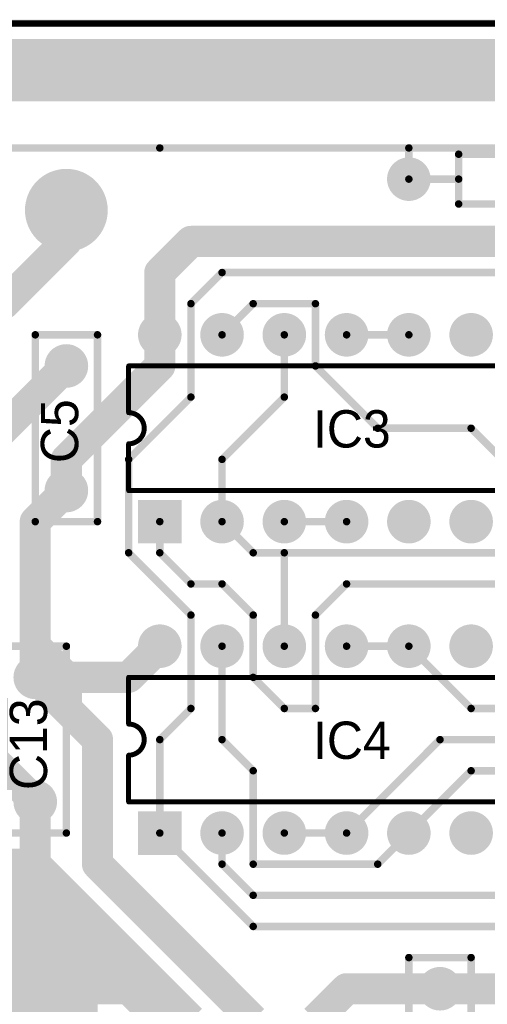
# Model space of a CAD drawing. Extents: x 0.68 to 5.66, y 1.09 to 10.11.
# Tile 24 of 30: x 1.92 to 2.68, y 8.53 to 10.11. Entities that reach past the tile are written whole.
import ezdxf

# ---------------------------------------------------------------- set-up
doc = ezdxf.new("R2010")
doc.units = 0
doc.layers.get('0').update_dxf_attribs({"linetype": 'CONTINUOUS'})
for name, color, linetype in [('BOTTOMLAYER', 5, 'CONTINUOUS'), ('BOTTOMSOLDER', 6, 'CONTINUOUS'), ('MULTILAYER', 9, 'CONTINUOUS'), ('PADHOLE', 156, 'CONTINUOUS'), ('TOPOVERLAY', 2, 'CONTINUOUS'), ('TOPSOLDER', 216, 'CONTINUOUS')]:
    doc.layers.add(name, color=color, linetype=linetype)

# ---------------------------------------------------------------- blocks, each defined once
blk = doc.blocks.new('RAD0_2S_5')
at = {"layer": 'BOTTOMSOLDER', "const_width": 0.035}
for points in [[(-0.0175, 0.2, 1), (0.0175, 0.2, 1)], [(-0.0175, 0, 1), (0.0175, 0, 1)]]:
    blk.add_lwpolyline(points, format="xyb", close=True, dxfattribs=at)
at = {"layer": 'MULTILAYER', "const_width": 0.031}
for points in [[(-0.0155, 0.2, 1), (0.0155, 0.2, 1)], [(-0.0155, 0, 1), (0.0155, 0, 1)]]:
    blk.add_lwpolyline(points, format="xyb", close=True, dxfattribs=at)
at = {"layer": 'PADHOLE', "const_width": 0.0155}
for points in [[(-0.00775, 0.2, 1), (0.00775, 0.2, 1)], [(-0.00775, 0, 1), (0.00775, 0, 1)]]:
    blk.add_lwpolyline(points, format="xyb", close=True, dxfattribs=at)
at = {"layer": 'TOPOVERLAY', "const_width": 0.012}
for points in [[(-0.05, -0.05), (-0.05, 0.25)], [(-0.05, 0.25), (0.05, 0.25)], [(0.05, -0.05), (0.05, 0.25)], [(-0.05, -0.05), (0.05, -0.05)]]:
    blk.add_lwpolyline(points, dxfattribs=at)
at = {"layer": 'TOPOVERLAY', "const_width": 0.006}
for points in [[(-0.053, 0.25, 1), (-0.047, 0.25, 1)], [(-0.053, 0.25, 1), (-0.047, 0.25, 1)], [(0.047, 0.25, 1), (0.053, 0.25, 1)], [(0.047, 0.25, 1), (0.053, 0.25, 1)], [(-0.053, -0.05, 1), (-0.047, -0.05, 1)], [(-0.053, -0.05, 1), (-0.047, -0.05, 1)], [(0.047, -0.05, 1), (0.053, -0.05, 1)], [(0.047, -0.05, 1), (0.053, -0.05, 1)]]:
    blk.add_lwpolyline(points, format="xyb", close=True, dxfattribs=at)
at = {"layer": 'TOPSOLDER', "const_width": 0.035}
for points in [[(-0.0175, 0.2, 1), (0.0175, 0.2, 1)], [(-0.0175, 0, 1), (0.0175, 0, 1)]]:
    blk.add_lwpolyline(points, format="xyb", close=True, dxfattribs=at)
blk = doc.blocks.new('RAD0_2S_6')
at = {"layer": 'BOTTOMSOLDER', "const_width": 0.035}
for points in [[(-0.0175, 0.2, 1), (0.0175, 0.2, 1)], [(-0.0175, 0, 1), (0.0175, 0, 1)]]:
    blk.add_lwpolyline(points, format="xyb", close=True, dxfattribs=at)
at = {"layer": 'MULTILAYER', "const_width": 0.031}
for points in [[(-0.0155, 0.2, 1), (0.0155, 0.2, 1)], [(-0.0155, 0, 1), (0.0155, 0, 1)]]:
    blk.add_lwpolyline(points, format="xyb", close=True, dxfattribs=at)
at = {"layer": 'PADHOLE', "const_width": 0.0155}
for points in [[(-0.00775, 0.2, 1), (0.00775, 0.2, 1)], [(-0.00775, 0, 1), (0.00775, 0, 1)]]:
    blk.add_lwpolyline(points, format="xyb", close=True, dxfattribs=at)
at = {"layer": 'TOPOVERLAY', "const_width": 0.012}
for points in [[(-0.05, -0.05), (-0.05, 0.25)], [(-0.05, 0.25), (0.05, 0.25)], [(0.05, -0.05), (0.05, 0.25)], [(-0.05, -0.05), (0.05, -0.05)]]:
    blk.add_lwpolyline(points, dxfattribs=at)
at = {"layer": 'TOPOVERLAY', "const_width": 0.006}
for points in [[(-0.053, 0.25, 1), (-0.047, 0.25, 1)], [(-0.053, 0.25, 1), (-0.047, 0.25, 1)], [(0.047, 0.25, 1), (0.053, 0.25, 1)], [(0.047, 0.25, 1), (0.053, 0.25, 1)], [(-0.053, -0.05, 1), (-0.047, -0.05, 1)], [(-0.053, -0.05, 1), (-0.047, -0.05, 1)], [(0.047, -0.05, 1), (0.053, -0.05, 1)], [(0.047, -0.05, 1), (0.053, -0.05, 1)]]:
    blk.add_lwpolyline(points, format="xyb", close=True, dxfattribs=at)
at = {"layer": 'TOPSOLDER', "const_width": 0.035}
for points in [[(-0.0175, 0.2, 1), (0.0175, 0.2, 1)], [(-0.0175, 0, 1), (0.0175, 0, 1)]]:
    blk.add_lwpolyline(points, format="xyb", close=True, dxfattribs=at)
blk = doc.blocks.new('DIP16_8')
at = {"layer": 'BOTTOMSOLDER', "const_width": 0.035}
for points in [[(-0.0175, 0.3, 1), (0.0175, 0.3, 1)], [(0.0825, 0.3, 1), (0.1175, 0.3, 1)], [(0.1825, 0.3, 1), (0.2175, 0.3, 1)], [(0.2825, 0.3, 1), (0.3175, 0.3, 1)], [(0.3825, 0.3, 1), (0.4175, 0.3, 1)], [(0.4825, 0.3, 1), (0.5175, 0.3, 1)], [(0.5825, 0.3, 1), (0.6175, 0.3, 1)], [(0.6825, 0.3, 1), (0.7175, 0.3, 1)], [(0.0825, 0, 1), (0.1175, 0, 1)], [(0.1825, 0, 1), (0.2175, 0, 1)], [(0.2825, 0, 1), (0.3175, 0, 1)], [(0.3825, 0, 1), (0.4175, 0, 1)], [(0.4825, 0, 1), (0.5175, 0, 1)], [(0.5825, 0, 1), (0.6175, 0, 1)], [(0.6825, 0, 1), (0.7175, 0, 1)]]:
    blk.add_lwpolyline(points, format="xyb", close=True, dxfattribs=at)
at = {"layer": 'BOTTOMSOLDER'}
blk.add_solid([(-0.035, -0.035), (0.035, -0.035), (-0.035, 0.035), (0.035, 0.035)], dxfattribs=at)
at = {"layer": 'MULTILAYER', "const_width": 0.031}
for points in [[(-0.0155, 0.3, 1), (0.0155, 0.3, 1)], [(0.0845, 0.3, 1), (0.1155, 0.3, 1)], [(0.1845, 0.3, 1), (0.2155, 0.3, 1)], [(0.2845, 0.3, 1), (0.3155, 0.3, 1)], [(0.3845, 0.3, 1), (0.4155, 0.3, 1)], [(0.4845, 0.3, 1), (0.5155, 0.3, 1)], [(0.5845, 0.3, 1), (0.6155, 0.3, 1)], [(0.6845, 0.3, 1), (0.7155, 0.3, 1)], [(0.0845, 0, 1), (0.1155, 0, 1)], [(0.1845, 0, 1), (0.2155, 0, 1)], [(0.2845, 0, 1), (0.3155, 0, 1)], [(0.3845, 0, 1), (0.4155, 0, 1)], [(0.4845, 0, 1), (0.5155, 0, 1)], [(0.5845, 0, 1), (0.6155, 0, 1)], [(0.6845, 0, 1), (0.7155, 0, 1)]]:
    blk.add_lwpolyline(points, format="xyb", close=True, dxfattribs=at)
at = {"layer": 'MULTILAYER'}
blk.add_solid([(-0.031, -0.031), (0.031, -0.031), (-0.031, 0.031), (0.031, 0.031)], dxfattribs=at)
at = {"layer": 'PADHOLE', "const_width": 0.0155}
for points in [[(-0.00775, 0.3, 1), (0.00775, 0.3, 1)], [(0.09225, 0.3, 1), (0.10775, 0.3, 1)], [(0.19225, 0.3, 1), (0.20775, 0.3, 1)], [(0.29225, 0.3, 1), (0.30775, 0.3, 1)], [(0.39225, 0.3, 1), (0.40775, 0.3, 1)], [(0.49225, 0.3, 1), (0.50775, 0.3, 1)], [(0.59225, 0.3, 1), (0.60775, 0.3, 1)], [(0.69225, 0.3, 1), (0.70775, 0.3, 1)], [(-0.00775, 0, 1), (0.00775, 0, 1)], [(0.09225, 0, 1), (0.10775, 0, 1)], [(0.19225, 0, 1), (0.20775, 0, 1)], [(0.29225, 0, 1), (0.30775, 0, 1)], [(0.39225, 0, 1), (0.40775, 0, 1)], [(0.49225, 0, 1), (0.50775, 0, 1)], [(0.59225, 0, 1), (0.60775, 0, 1)], [(0.69225, 0, 1), (0.70775, 0, 1)]]:
    blk.add_lwpolyline(points, format="xyb", close=True, dxfattribs=at)
at = {"layer": 'TOPOVERLAY', "const_width": 0.008}
for points in [[(-0.05, 0.175), (-0.05, 0.25)], [(-0.05, 0.25), (0.75, 0.25)], [(0.75, 0.05), (0.75, 0.25)], [(-0.05, 0.05), (-0.05, 0.125)], [(-0.05, 0.05), (0.75, 0.05)]]:
    blk.add_lwpolyline(points, dxfattribs=at)
at = {"layer": 'TOPOVERLAY', "const_width": 0.004}
for points in [[(-0.052, 0.25, 1), (-0.048, 0.25, 1)], [(-0.052, 0.25, 1), (-0.048, 0.25, 1)], [(0.748, 0.25, 1), (0.752, 0.25, 1)], [(0.748, 0.25, 1), (0.752, 0.25, 1)], [(-0.052, 0.175, 1), (-0.048, 0.175, 1)], [(-0.052, 0.175, 1), (-0.048, 0.175, 1)], [(-0.052, 0.125, 1), (-0.048, 0.125, 1)], [(-0.052, 0.125, 1), (-0.048, 0.125, 1)], [(-0.052, 0.05, 1), (-0.048, 0.05, 1)], [(-0.052, 0.05, 1), (-0.048, 0.05, 1)], [(0.748, 0.05, 1), (0.752, 0.05, 1)], [(0.748, 0.05, 1), (0.752, 0.05, 1)]]:
    blk.add_lwpolyline(points, format="xyb", close=True, dxfattribs=at)
at = {"layer": 'TOPOVERLAY', "const_width": 0.008}
blk.add_lwpolyline([(-0.05, 0.175, -1), (-0.05, 0.125)], format="xyb", dxfattribs=at)
at = {"layer": 'TOPSOLDER', "const_width": 0.035}
for points in [[(-0.0175, 0.3, 1), (0.0175, 0.3, 1)], [(0.0825, 0.3, 1), (0.1175, 0.3, 1)], [(0.1825, 0.3, 1), (0.2175, 0.3, 1)], [(0.2825, 0.3, 1), (0.3175, 0.3, 1)], [(0.3825, 0.3, 1), (0.4175, 0.3, 1)], [(0.4825, 0.3, 1), (0.5175, 0.3, 1)], [(0.5825, 0.3, 1), (0.6175, 0.3, 1)], [(0.6825, 0.3, 1), (0.7175, 0.3, 1)], [(0.0825, 0, 1), (0.1175, 0, 1)], [(0.1825, 0, 1), (0.2175, 0, 1)], [(0.2825, 0, 1), (0.3175, 0, 1)], [(0.3825, 0, 1), (0.4175, 0, 1)], [(0.4825, 0, 1), (0.5175, 0, 1)], [(0.5825, 0, 1), (0.6175, 0, 1)], [(0.6825, 0, 1), (0.7175, 0, 1)]]:
    blk.add_lwpolyline(points, format="xyb", close=True, dxfattribs=at)
at = {"layer": 'TOPSOLDER'}
blk.add_solid([(-0.035, -0.035), (0.035, -0.035), (-0.035, 0.035), (0.035, 0.035)], dxfattribs=at)
blk = doc.blocks.new('DIP16_9')
at = {"layer": 'BOTTOMSOLDER', "const_width": 0.035}
for points in [[(-0.0175, 0.3, 1), (0.0175, 0.3, 1)], [(0.0825, 0.3, 1), (0.1175, 0.3, 1)], [(0.1825, 0.3, 1), (0.2175, 0.3, 1)], [(0.2825, 0.3, 1), (0.3175, 0.3, 1)], [(0.3825, 0.3, 1), (0.4175, 0.3, 1)], [(0.4825, 0.3, 1), (0.5175, 0.3, 1)], [(0.5825, 0.3, 1), (0.6175, 0.3, 1)], [(0.6825, 0.3, 1), (0.7175, 0.3, 1)], [(0.0825, 0, 1), (0.1175, 0, 1)], [(0.1825, 0, 1), (0.2175, 0, 1)], [(0.2825, 0, 1), (0.3175, 0, 1)], [(0.3825, 0, 1), (0.4175, 0, 1)], [(0.4825, 0, 1), (0.5175, 0, 1)], [(0.5825, 0, 1), (0.6175, 0, 1)], [(0.6825, 0, 1), (0.7175, 0, 1)]]:
    blk.add_lwpolyline(points, format="xyb", close=True, dxfattribs=at)
at = {"layer": 'BOTTOMSOLDER'}
blk.add_solid([(-0.035, -0.035), (0.035, -0.035), (-0.035, 0.035), (0.035, 0.035)], dxfattribs=at)
at = {"layer": 'MULTILAYER', "const_width": 0.031}
for points in [[(-0.0155, 0.3, 1), (0.0155, 0.3, 1)], [(0.0845, 0.3, 1), (0.1155, 0.3, 1)], [(0.1845, 0.3, 1), (0.2155, 0.3, 1)], [(0.2845, 0.3, 1), (0.3155, 0.3, 1)], [(0.3845, 0.3, 1), (0.4155, 0.3, 1)], [(0.4845, 0.3, 1), (0.5155, 0.3, 1)], [(0.5845, 0.3, 1), (0.6155, 0.3, 1)], [(0.6845, 0.3, 1), (0.7155, 0.3, 1)], [(0.0845, 0, 1), (0.1155, 0, 1)], [(0.1845, 0, 1), (0.2155, 0, 1)], [(0.2845, 0, 1), (0.3155, 0, 1)], [(0.3845, 0, 1), (0.4155, 0, 1)], [(0.4845, 0, 1), (0.5155, 0, 1)], [(0.5845, 0, 1), (0.6155, 0, 1)], [(0.6845, 0, 1), (0.7155, 0, 1)]]:
    blk.add_lwpolyline(points, format="xyb", close=True, dxfattribs=at)
at = {"layer": 'MULTILAYER'}
blk.add_solid([(-0.031, -0.031), (0.031, -0.031), (-0.031, 0.031), (0.031, 0.031)], dxfattribs=at)
at = {"layer": 'PADHOLE', "const_width": 0.0155}
for points in [[(-0.00775, 0.3, 1), (0.00775, 0.3, 1)], [(0.09225, 0.3, 1), (0.10775, 0.3, 1)], [(0.19225, 0.3, 1), (0.20775, 0.3, 1)], [(0.29225, 0.3, 1), (0.30775, 0.3, 1)], [(0.39225, 0.3, 1), (0.40775, 0.3, 1)], [(0.49225, 0.3, 1), (0.50775, 0.3, 1)], [(0.59225, 0.3, 1), (0.60775, 0.3, 1)], [(0.69225, 0.3, 1), (0.70775, 0.3, 1)], [(-0.00775, 0, 1), (0.00775, 0, 1)], [(0.09225, 0, 1), (0.10775, 0, 1)], [(0.19225, 0, 1), (0.20775, 0, 1)], [(0.29225, 0, 1), (0.30775, 0, 1)], [(0.39225, 0, 1), (0.40775, 0, 1)], [(0.49225, 0, 1), (0.50775, 0, 1)], [(0.59225, 0, 1), (0.60775, 0, 1)], [(0.69225, 0, 1), (0.70775, 0, 1)]]:
    blk.add_lwpolyline(points, format="xyb", close=True, dxfattribs=at)
at = {"layer": 'TOPOVERLAY', "const_width": 0.008}
for points in [[(-0.05, 0.175), (-0.05, 0.25)], [(-0.05, 0.25), (0.75, 0.25)], [(0.75, 0.05), (0.75, 0.25)], [(-0.05, 0.05), (-0.05, 0.125)], [(-0.05, 0.05), (0.75, 0.05)]]:
    blk.add_lwpolyline(points, dxfattribs=at)
at = {"layer": 'TOPOVERLAY', "const_width": 0.004}
for points in [[(-0.052, 0.25, 1), (-0.048, 0.25, 1)], [(-0.052, 0.25, 1), (-0.048, 0.25, 1)], [(0.748, 0.25, 1), (0.752, 0.25, 1)], [(0.748, 0.25, 1), (0.752, 0.25, 1)], [(-0.052, 0.175, 1), (-0.048, 0.175, 1)], [(-0.052, 0.175, 1), (-0.048, 0.175, 1)], [(-0.052, 0.125, 1), (-0.048, 0.125, 1)], [(-0.052, 0.125, 1), (-0.048, 0.125, 1)], [(-0.052, 0.05, 1), (-0.048, 0.05, 1)], [(-0.052, 0.05, 1), (-0.048, 0.05, 1)], [(0.748, 0.05, 1), (0.752, 0.05, 1)], [(0.748, 0.05, 1), (0.752, 0.05, 1)]]:
    blk.add_lwpolyline(points, format="xyb", close=True, dxfattribs=at)
at = {"layer": 'TOPOVERLAY', "const_width": 0.008}
blk.add_lwpolyline([(-0.05, 0.175, -1), (-0.05, 0.125)], format="xyb", dxfattribs=at)
at = {"layer": 'TOPSOLDER', "const_width": 0.035}
for points in [[(-0.0175, 0.3, 1), (0.0175, 0.3, 1)], [(0.0825, 0.3, 1), (0.1175, 0.3, 1)], [(0.1825, 0.3, 1), (0.2175, 0.3, 1)], [(0.2825, 0.3, 1), (0.3175, 0.3, 1)], [(0.3825, 0.3, 1), (0.4175, 0.3, 1)], [(0.4825, 0.3, 1), (0.5175, 0.3, 1)], [(0.5825, 0.3, 1), (0.6175, 0.3, 1)], [(0.6825, 0.3, 1), (0.7175, 0.3, 1)], [(0.0825, 0, 1), (0.1175, 0, 1)], [(0.1825, 0, 1), (0.2175, 0, 1)], [(0.2825, 0, 1), (0.3175, 0, 1)], [(0.3825, 0, 1), (0.4175, 0, 1)], [(0.4825, 0, 1), (0.5175, 0, 1)], [(0.5825, 0, 1), (0.6175, 0, 1)], [(0.6825, 0, 1), (0.7175, 0, 1)]]:
    blk.add_lwpolyline(points, format="xyb", close=True, dxfattribs=at)
at = {"layer": 'TOPSOLDER'}
blk.add_solid([(-0.035, -0.035), (0.035, -0.035), (-0.035, 0.035), (0.035, 0.035)], dxfattribs=at)
blk = doc.blocks.new('AXIAL0_4_43')
at = {"layer": 'BOTTOMSOLDER', "const_width": 0.035}
for points in [[(-0.0175, 0, 1), (0.0175, 0, 1)], [(0.3825, 0, 1), (0.4175, 0, 1)]]:
    blk.add_lwpolyline(points, format="xyb", close=True, dxfattribs=at)
at = {"layer": 'MULTILAYER', "const_width": 0.031}
for points in [[(-0.0155, 0, 1), (0.0155, 0, 1)], [(0.3845, 0, 1), (0.4155, 0, 1)]]:
    blk.add_lwpolyline(points, format="xyb", close=True, dxfattribs=at)
at = {"layer": 'PADHOLE', "const_width": 0.0155}
for points in [[(-0.00775, 0, 1), (0.00775, 0, 1)], [(0.39225, 0, 1), (0.40775, 0, 1)]]:
    blk.add_lwpolyline(points, format="xyb", close=True, dxfattribs=at)
at = {"layer": 'TOPOVERLAY', "const_width": 0.012}
for points in [[(0.08, 0.04), (0.32, 0.04)], [(0.08, -0.04), (0.08, 0.04)], [(0.32, -0.04), (0.32, 0.04)], [(0, 0), (0.08, 0)], [(0.32, 0), (0.4, 0)], [(0.08, -0.04), (0.32, -0.04)]]:
    blk.add_lwpolyline(points, dxfattribs=at)
at = {"layer": 'TOPOVERLAY', "const_width": 0.006}
for points in [[(0.077, 0.04, 1), (0.083, 0.04, 1)], [(0.077, 0.04, 1), (0.083, 0.04, 1)], [(0.317, 0.04, 1), (0.323, 0.04, 1)], [(0.317, 0.04, 1), (0.323, 0.04, 1)], [(-0.003, 0, 1), (0.003, 0, 1)], [(0.077, 0, 1), (0.083, 0, 1)], [(0.317, 0, 1), (0.323, 0, 1)], [(0.397, 0, 1), (0.403, 0, 1)], [(0.077, -0.04, 1), (0.083, -0.04, 1)], [(0.077, -0.04, 1), (0.083, -0.04, 1)], [(0.317, -0.04, 1), (0.323, -0.04, 1)], [(0.317, -0.04, 1), (0.323, -0.04, 1)]]:
    blk.add_lwpolyline(points, format="xyb", close=True, dxfattribs=at)
at = {"layer": 'TOPSOLDER', "const_width": 0.035}
for points in [[(-0.0175, 0, 1), (0.0175, 0, 1)], [(0.3825, 0, 1), (0.4175, 0, 1)]]:
    blk.add_lwpolyline(points, format="xyb", close=True, dxfattribs=at)
blk = doc.blocks.new('RAD0_2S_46')
at = {"layer": 'BOTTOMSOLDER', "const_width": 0.035}
for points in [[(-0.0175, 0.2, 1), (0.0175, 0.2, 1)], [(-0.0175, 0, 1), (0.0175, 0, 1)]]:
    blk.add_lwpolyline(points, format="xyb", close=True, dxfattribs=at)
at = {"layer": 'MULTILAYER', "const_width": 0.031}
for points in [[(-0.0155, 0.2, 1), (0.0155, 0.2, 1)], [(-0.0155, 0, 1), (0.0155, 0, 1)]]:
    blk.add_lwpolyline(points, format="xyb", close=True, dxfattribs=at)
at = {"layer": 'PADHOLE', "const_width": 0.0155}
for points in [[(-0.00775, 0.2, 1), (0.00775, 0.2, 1)], [(-0.00775, 0, 1), (0.00775, 0, 1)]]:
    blk.add_lwpolyline(points, format="xyb", close=True, dxfattribs=at)
at = {"layer": 'TOPOVERLAY', "const_width": 0.012}
for points in [[(-0.05, 0.25), (0.05, 0.25)], [(-0.05, -0.05), (-0.05, 0.25)], [(0.05, -0.05), (0.05, 0.25)], [(-0.05, -0.05), (0.05, -0.05)]]:
    blk.add_lwpolyline(points, dxfattribs=at)
at = {"layer": 'TOPOVERLAY', "const_width": 0.006}
for points in [[(-0.053, 0.25, 1), (-0.047, 0.25, 1)], [(-0.053, 0.25, 1), (-0.047, 0.25, 1)], [(0.047, 0.25, 1), (0.053, 0.25, 1)], [(0.047, 0.25, 1), (0.053, 0.25, 1)], [(-0.053, -0.05, 1), (-0.047, -0.05, 1)], [(-0.053, -0.05, 1), (-0.047, -0.05, 1)], [(0.047, -0.05, 1), (0.053, -0.05, 1)], [(0.047, -0.05, 1), (0.053, -0.05, 1)]]:
    blk.add_lwpolyline(points, format="xyb", close=True, dxfattribs=at)
at = {"layer": 'TOPSOLDER', "const_width": 0.035}
for points in [[(-0.0175, 0.2, 1), (0.0175, 0.2, 1)], [(-0.0175, 0, 1), (0.0175, 0, 1)]]:
    blk.add_lwpolyline(points, format="xyb", close=True, dxfattribs=at)

msp = doc.modelspace()

# ---------------------------------------------------------------- linework, layer by layer
at = {"layer": 'BOTTOMLAYER'}
for points, const_width in [([(1.2, 10.1), (5.65, 10.1)], 0.012), ([(1.25, 10.05), (5.6, 10.05)], 0.05), ([(2.55, 10), (2.6, 10.05)], 0.05), ([(1.55, 10), (2.55, 10)], 0.05), ([(2.5, 10), (3.1, 10)], 0.05), ([(1.55, 9.9), (2.15, 9.9)], 0.012), ([(2.15, 9.9), (2.55, 9.9)], 0.012), ([(2.55, 9.9), (3.05, 9.9)], 0.012), ([(2.55, 9.85), (2.55, 9.9)], 0.012), ([(2, 9.75), (2, 9.8)], 0.05), ([(1.9, 9.65), (2, 9.75)], 0.05), ([(2.15, 9.7), (2.2, 9.75)], 0.05), ([(2.2, 9.75), (3.3, 9.75)], 0.05), ([(2.15, 9.6), (2.15, 9.7)], 0.05), ([(2.2, 9.65), (2.25, 9.7)], 0.012), ([(2.25, 9.7), (2.9, 9.7)], 0.012), ([(1.7, 9.65), (1.9, 9.65)], 0.05), ([(2.2, 9.5), (2.2, 9.65)], 0.012), ([(2.25, 9.6), (2.3, 9.65)], 0.012), ([(2.3, 9.65), (2.4, 9.65)], 0.012), ([(2.4, 9.55), (2.4, 9.65)], 0.012), ([(2.15, 9.55), (2.15, 9.6)], 0.05), ([(2.35, 9.5), (2.35, 9.6)], 0.012), ([(2.45, 9.6), (2.55, 9.6)], 0.012), ([(1.85, 9.4), (2, 9.55)], 0.05), ([(2, 9.4), (2.15, 9.55)], 0.05), ([(2.4, 9.55), (2.5, 9.45)], 0.012), ([(2.1, 9.4), (2.2, 9.5)], 0.012), ([(2.25, 9.4), (2.35, 9.5)], 0.012), ([(1.7, 9.45), (1.9, 9.45)], 0.05), ([(2.5, 9.45), (2.65, 9.45)], 0.012), ([(2.65, 9.45), (2.75, 9.35)], 0.012), ([(2, 9.35), (2, 9.4)], 0.05), ([(2.1, 9.25), (2.1, 9.4)], 0.012), ([(2.25, 9.3), (2.25, 9.4)], 0.012), ([(1.95, 9.3), (2, 9.35)], 0.05), ([(1.95, 9.05), (1.95, 9.3)], 0.05), ([(2.15, 9.25), (2.15, 9.3)], 0.012), ([(2.25, 9.3), (2.3, 9.25)], 0.012), ([(2.35, 9.3), (2.45, 9.3)], 0.012), ([(2.1, 9.25), (2.2, 9.15)], 0.012), ([(2.15, 9.25), (2.2, 9.2)], 0.012), ([(2.3, 9.25), (2.8, 9.25)], 0.012), ([(2.35, 9.1), (2.35, 9.25)], 0.012), ([(2.2, 9.2), (2.25, 9.2)], 0.012), ([(2.25, 9.2), (2.3, 9.15)], 0.012), ([(2.4, 9.15), (2.45, 9.2)], 0.012), ([(2.45, 9.2), (2.8, 9.2)], 0.012), ([(2.2, 9), (2.2, 9.15)], 0.012), ([(2.3, 9.05), (2.3, 9.15)], 0.012), ([(2.4, 9), (2.4, 9.15)], 0.012), ([(1.95, 9.1), (2, 9.05)], 0.05), ([(2.1, 9.05), (2.15, 9.1)], 0.05), ([(2.25, 8.95), (2.25, 9.1)], 0.012), ([(2.45, 9.1), (2.55, 9.1)], 0.012), ([(2.55, 9.1), (2.65, 9)], 0.012), ([(1.95, 9.05), (2.1, 9.05)], 0.05), ([(1.95, 9.05), (2.05, 8.95)], 0.05), ([(2, 9), (2, 9.05)], 0.05), ([(2.3, 9.05), (2.35, 9)], 0.012), ([(2.15, 8.95), (2.2, 9)], 0.012), ([(2.35, 9), (2.4, 9)], 0.012), ([(2.65, 9), (2.85, 9)], 0.012), ([(1.85, 8.95), (1.95, 8.85)], 0.05), ([(2.05, 8.75), (2.05, 8.95)], 0.05), ([(2.15, 8.8), (2.15, 8.95)], 0.012), ([(2.25, 8.95), (2.3, 8.9)], 0.012), ([(2.45, 8.8), (2.6, 8.95)], 0.012), ([(2.6, 8.95), (2.85, 8.95)], 0.012), ([(2.3, 8.75), (2.3, 8.9)], 0.012), ([(2.5, 8.75), (2.65, 8.9)], 0.012), ([(2.65, 8.9), (2.85, 8.9)], 0.012), ([(1.8, 8.85), (1.9, 8.75)], 0.05), ([(1.95, 8.75), (1.95, 8.85)], 0.05), ([(2.15, 8.8), (2.3, 8.65)], 0.012), ([(2.25, 8.75), (2.25, 8.8)], 0.012), ([(2.35, 8.8), (2.45, 8.8)], 0.012), ([(1.85, 8.75), (1.95, 8.75)], 0.05), ([(1.95, 8.7), (1.95, 8.75)], 0.05), ([(1.95, 8.75), (2.2, 8.5)], 0.05), ([(2.05, 8.75), (2.3, 8.5)], 0.05), ([(2.25, 8.75), (2.3, 8.7)], 0.012), ([(2.3, 8.75), (2.5, 8.75)], 0.012), ([(1.85, 8.7), (1.95, 8.7)], 0.05), ([(1.95, 8.7), (2.05, 8.6)], 0.05), ([(2.3, 8.7), (2.8, 8.7)], 0.012), ([(1.85, 8.65), (2, 8.65)], 0.05), ([(2.3, 8.65), (3.3, 8.65)], 0.012), ([(2.05, 8.6), (2.2, 8.45)], 0.05), ([(2, 8.55), (2.1, 8.55)], 0.05), ([(2.4, 8.5), (2.45, 8.55)], 0.05), ([(2.45, 8.55), (3.05, 8.55)], 0.05)]:
    msp.add_lwpolyline(points, dxfattribs=dict(at, const_width=const_width))
for points, const_width in [([(2.5875, 10.05, 1), (2.6125, 10.05, 1)], 0.025), ([(2.4875, 10, 1), (2.5125, 10, 1)], 0.025), ([(2.5375, 10, 1), (2.5625, 10, 1)], 0.025), ([(2.5375, 10, 1), (2.5625, 10, 1)], 0.025), ([(2.147, 9.9, 1), (2.153, 9.9, 1)], 0.006), ([(2.147, 9.9, 1), (2.153, 9.9, 1)], 0.006), ([(2.547, 9.9, 1), (2.553, 9.9, 1)], 0.006), ([(2.547, 9.9, 1), (2.553, 9.9, 1)], 0.006), ([(2.547, 9.9, 1), (2.553, 9.9, 1)], 0.006), ([(2.547, 9.85, 1), (2.553, 9.85, 1)], 0.006), ([(1.9875, 9.8, 1), (2.0125, 9.8, 1)], 0.025), ([(1.9875, 9.75, 1), (2.0125, 9.75, 1)], 0.025), ([(1.9875, 9.75, 1), (2.0125, 9.75, 1)], 0.025), ([(2.1875, 9.75, 1), (2.2125, 9.75, 1)], 0.025), ([(2.1875, 9.75, 1), (2.2125, 9.75, 1)], 0.025), ([(2.1375, 9.7, 1), (2.1625, 9.7, 1)], 0.025), ([(2.1375, 9.7, 1), (2.1625, 9.7, 1)], 0.025), ([(2.247, 9.7, 1), (2.253, 9.7, 1)], 0.006), ([(2.247, 9.7, 1), (2.253, 9.7, 1)], 0.006), ([(1.8875, 9.65, 1), (1.9125, 9.65, 1)], 0.025), ([(1.8875, 9.65, 1), (1.9125, 9.65, 1)], 0.025), ([(2.197, 9.65, 1), (2.203, 9.65, 1)], 0.006), ([(2.197, 9.65, 1), (2.203, 9.65, 1)], 0.006), ([(2.297, 9.65, 1), (2.303, 9.65, 1)], 0.006), ([(2.297, 9.65, 1), (2.303, 9.65, 1)], 0.006), ([(2.397, 9.65, 1), (2.403, 9.65, 1)], 0.006), ([(2.397, 9.65, 1), (2.403, 9.65, 1)], 0.006), ([(2.1375, 9.6, 1), (2.1625, 9.6, 1)], 0.025), ([(2.1375, 9.6, 1), (2.1625, 9.6, 1)], 0.025), ([(2.247, 9.6, 1), (2.253, 9.6, 1)], 0.006), ([(2.347, 9.6, 1), (2.353, 9.6, 1)], 0.006), ([(2.447, 9.6, 1), (2.453, 9.6, 1)], 0.006), ([(2.547, 9.6, 1), (2.553, 9.6, 1)], 0.006), ([(1.9875, 9.55, 1), (2.0125, 9.55, 1)], 0.025), ([(2.1375, 9.55, 1), (2.1625, 9.55, 1)], 0.025), ([(2.1375, 9.55, 1), (2.1625, 9.55, 1)], 0.025), ([(2.397, 9.55, 1), (2.403, 9.55, 1)], 0.006), ([(2.397, 9.55, 1), (2.403, 9.55, 1)], 0.006), ([(2.197, 9.5, 1), (2.203, 9.5, 1)], 0.006), ([(2.197, 9.5, 1), (2.203, 9.5, 1)], 0.006), ([(2.347, 9.5, 1), (2.353, 9.5, 1)], 0.006), ([(2.347, 9.5, 1), (2.353, 9.5, 1)], 0.006), ([(1.8875, 9.45, 1), (1.9125, 9.45, 1)], 0.025), ([(2.497, 9.45, 1), (2.503, 9.45, 1)], 0.006), ([(2.497, 9.45, 1), (2.503, 9.45, 1)], 0.006), ([(2.647, 9.45, 1), (2.653, 9.45, 1)], 0.006), ([(2.647, 9.45, 1), (2.653, 9.45, 1)], 0.006), ([(1.9875, 9.4, 1), (2.0125, 9.4, 1)], 0.025), ([(1.9875, 9.4, 1), (2.0125, 9.4, 1)], 0.025), ([(2.097, 9.4, 1), (2.103, 9.4, 1)], 0.006), ([(2.097, 9.4, 1), (2.103, 9.4, 1)], 0.006), ([(2.247, 9.4, 1), (2.253, 9.4, 1)], 0.006), ([(2.247, 9.4, 1), (2.253, 9.4, 1)], 0.006), ([(1.9875, 9.35, 1), (2.0125, 9.35, 1)], 0.025), ([(1.9875, 9.35, 1), (2.0125, 9.35, 1)], 0.025), ([(1.9375, 9.3, 1), (1.9625, 9.3, 1)], 0.025), ([(1.9375, 9.3, 1), (1.9625, 9.3, 1)], 0.025), ([(2.147, 9.3, 1), (2.153, 9.3, 1)], 0.006), ([(2.247, 9.3, 1), (2.253, 9.3, 1)], 0.006), ([(2.247, 9.3, 1), (2.253, 9.3, 1)], 0.006), ([(2.347, 9.3, 1), (2.353, 9.3, 1)], 0.006), ([(2.447, 9.3, 1), (2.453, 9.3, 1)], 0.006), ([(2.097, 9.25, 1), (2.103, 9.25, 1)], 0.006), ([(2.097, 9.25, 1), (2.103, 9.25, 1)], 0.006), ([(2.147, 9.25, 1), (2.153, 9.25, 1)], 0.006), ([(2.147, 9.25, 1), (2.153, 9.25, 1)], 0.006), ([(2.297, 9.25, 1), (2.303, 9.25, 1)], 0.006), ([(2.297, 9.25, 1), (2.303, 9.25, 1)], 0.006), ([(2.347, 9.25, 1), (2.353, 9.25, 1)], 0.006), ([(2.197, 9.2, 1), (2.203, 9.2, 1)], 0.006), ([(2.197, 9.2, 1), (2.203, 9.2, 1)], 0.006), ([(2.247, 9.2, 1), (2.253, 9.2, 1)], 0.006), ([(2.247, 9.2, 1), (2.253, 9.2, 1)], 0.006), ([(2.447, 9.2, 1), (2.453, 9.2, 1)], 0.006), ([(2.447, 9.2, 1), (2.453, 9.2, 1)], 0.006), ([(2.197, 9.15, 1), (2.203, 9.15, 1)], 0.006), ([(2.197, 9.15, 1), (2.203, 9.15, 1)], 0.006), ([(2.297, 9.15, 1), (2.303, 9.15, 1)], 0.006), ([(2.297, 9.15, 1), (2.303, 9.15, 1)], 0.006), ([(2.397, 9.15, 1), (2.403, 9.15, 1)], 0.006), ([(2.397, 9.15, 1), (2.403, 9.15, 1)], 0.006), ([(1.9375, 9.1, 1), (1.9625, 9.1, 1)], 0.025), ([(2.1375, 9.1, 1), (2.1625, 9.1, 1)], 0.025), ([(2.247, 9.1, 1), (2.253, 9.1, 1)], 0.006), ([(2.347, 9.1, 1), (2.353, 9.1, 1)], 0.006), ([(2.447, 9.1, 1), (2.453, 9.1, 1)], 0.006), ([(2.547, 9.1, 1), (2.553, 9.1, 1)], 0.006), ([(2.547, 9.1, 1), (2.553, 9.1, 1)], 0.006), ([(1.9375, 9.05, 1), (1.9625, 9.05, 1)], 0.025), ([(1.9375, 9.05, 1), (1.9625, 9.05, 1)], 0.025), ([(1.9375, 9.05, 1), (1.9625, 9.05, 1)], 0.025), ([(1.9875, 9.05, 1), (2.0125, 9.05, 1)], 0.025), ([(1.9875, 9.05, 1), (2.0125, 9.05, 1)], 0.025), ([(2.0875, 9.05, 1), (2.1125, 9.05, 1)], 0.025), ([(2.0875, 9.05, 1), (2.1125, 9.05, 1)], 0.025), ([(2.297, 9.05, 1), (2.303, 9.05, 1)], 0.006), ([(2.297, 9.05, 1), (2.303, 9.05, 1)], 0.006), ([(1.9875, 9, 1), (2.0125, 9, 1)], 0.025), ([(2.197, 9, 1), (2.203, 9, 1)], 0.006), ([(2.197, 9, 1), (2.203, 9, 1)], 0.006), ([(2.347, 9, 1), (2.353, 9, 1)], 0.006), ([(2.347, 9, 1), (2.353, 9, 1)], 0.006), ([(2.397, 9, 1), (2.403, 9, 1)], 0.006), ([(2.397, 9, 1), (2.403, 9, 1)], 0.006), ([(2.647, 9, 1), (2.653, 9, 1)], 0.006), ([(2.647, 9, 1), (2.653, 9, 1)], 0.006), ([(2.0375, 8.95, 1), (2.0625, 8.95, 1)], 0.025), ([(2.0375, 8.95, 1), (2.0625, 8.95, 1)], 0.025), ([(2.147, 8.95, 1), (2.153, 8.95, 1)], 0.006), ([(2.147, 8.95, 1), (2.153, 8.95, 1)], 0.006), ([(2.247, 8.95, 1), (2.253, 8.95, 1)], 0.006), ([(2.247, 8.95, 1), (2.253, 8.95, 1)], 0.006), ([(2.597, 8.95, 1), (2.603, 8.95, 1)], 0.006), ([(2.597, 8.95, 1), (2.603, 8.95, 1)], 0.006), ([(2.297, 8.9, 1), (2.303, 8.9, 1)], 0.006), ([(2.297, 8.9, 1), (2.303, 8.9, 1)], 0.006), ([(2.647, 8.9, 1), (2.653, 8.9, 1)], 0.006), ([(2.647, 8.9, 1), (2.653, 8.9, 1)], 0.006), ([(1.9375, 8.85, 1), (1.9625, 8.85, 1)], 0.025), ([(1.9375, 8.85, 1), (1.9625, 8.85, 1)], 0.025), ([(2.147, 8.8, 1), (2.153, 8.8, 1)], 0.006), ([(2.147, 8.8, 1), (2.153, 8.8, 1)], 0.006), ([(2.247, 8.8, 1), (2.253, 8.8, 1)], 0.006), ([(2.347, 8.8, 1), (2.353, 8.8, 1)], 0.006), ([(2.447, 8.8, 1), (2.453, 8.8, 1)], 0.006), ([(2.447, 8.8, 1), (2.453, 8.8, 1)], 0.006), ([(1.8875, 8.75, 1), (1.9125, 8.75, 1)], 0.025), ([(1.9375, 8.75, 1), (1.9625, 8.75, 1)], 0.025), ([(1.9375, 8.75, 1), (1.9625, 8.75, 1)], 0.025), ([(1.9375, 8.75, 1), (1.9625, 8.75, 1)], 0.025), ([(1.9375, 8.75, 1), (1.9625, 8.75, 1)], 0.025), ([(2.0375, 8.75, 1), (2.0625, 8.75, 1)], 0.025), ([(2.0375, 8.75, 1), (2.0625, 8.75, 1)], 0.025), ([(2.247, 8.75, 1), (2.253, 8.75, 1)], 0.006), ([(2.247, 8.75, 1), (2.253, 8.75, 1)], 0.006), ([(2.297, 8.75, 1), (2.303, 8.75, 1)], 0.006), ([(2.297, 8.75, 1), (2.303, 8.75, 1)], 0.006), ([(2.497, 8.75, 1), (2.503, 8.75, 1)], 0.006), ([(2.497, 8.75, 1), (2.503, 8.75, 1)], 0.006), ([(1.9375, 8.7, 1), (1.9625, 8.7, 1)], 0.025), ([(1.9375, 8.7, 1), (1.9625, 8.7, 1)], 0.025), ([(1.9375, 8.7, 1), (1.9625, 8.7, 1)], 0.025), ([(2.297, 8.7, 1), (2.303, 8.7, 1)], 0.006), ([(2.297, 8.7, 1), (2.303, 8.7, 1)], 0.006), ([(1.9875, 8.65, 1), (2.0125, 8.65, 1)], 0.025), ([(2.297, 8.65, 1), (2.303, 8.65, 1)], 0.006), ([(2.297, 8.65, 1), (2.303, 8.65, 1)], 0.006), ([(2.0375, 8.6, 1), (2.0625, 8.6, 1)], 0.025), ([(2.0375, 8.6, 1), (2.0625, 8.6, 1)], 0.025), ([(1.9875, 8.55, 1), (2.0125, 8.55, 1)], 0.025), ([(2.0875, 8.55, 1), (2.1125, 8.55, 1)], 0.025), ([(2.4375, 8.55, 1), (2.4625, 8.55, 1)], 0.025), ([(2.4375, 8.55, 1), (2.4625, 8.55, 1)], 0.025)]:
    msp.add_lwpolyline(points, format="xyb", close=True, dxfattribs=dict(at, const_width=const_width))
msp.add_solid([(1.5, 7.75), (2.05, 7.75), (1.5, 8.65), (2.05, 8.65)], dxfattribs=at)
at = {"layer": 'BOTTOMSOLDER', "const_width": 0.0665}
msp.add_lwpolyline([(1.9667, 9.8, 1), (2.0332, 9.8, 1)], format="xyb", close=True, dxfattribs=at)
at = {"layer": 'MULTILAYER', "const_width": 0.0625}
msp.add_lwpolyline([(1.9688, 9.8, 1), (2.0312, 9.8, 1)], format="xyb", close=True, dxfattribs=at)
at = {"layer": 'PADHOLE', "const_width": 0.0195}
msp.add_lwpolyline([(1.9903, 9.8, 1), (2.0097, 9.8, 1)], format="xyb", close=True, dxfattribs=at)
at = {"layer": 'TOPOVERLAY', "const_width": 0.01}
msp.add_lwpolyline([(1.2, 10.1), (5.65, 10.1)], dxfattribs=at)
at = {"layer": 'TOPSOLDER', "const_width": 0.0665}
msp.add_lwpolyline([(1.9667, 9.8, 1), (2.0332, 9.8, 1)], format="xyb", close=True, dxfattribs=at)

# ---------------------------------------------------------------- block references
for name, p in [('AXIAL0_4_43', (2.55, 9.85)), ('DIP16_8', (2.15, 9.3)), ('RAD0_2S_6', (2, 9.35)), ('DIP16_9', (2.15, 8.8)), ('RAD0_2S_5', (1.95, 8.85)), ('RAD0_2S_46', (2.6, 8.35))]:
    msp.add_blockref(name, p)

# ---------------------------------------------------------------- texts
at = {"layer": 'TOPOVERLAY'}
for s, p in [('C5', (2.019, 9.394)), ('C13', (1.969, 8.869))]:
    msp.add_text(s, height=0.06, rotation=90, dxfattribs=at).set_placement(p)
for s, p in [('IC3', (2.396, 9.419)), ('IC4', (2.396, 8.919))]:
    msp.add_text(s, height=0.06, dxfattribs=at).set_placement(p)

doc.saveas('drawing.dxf')
